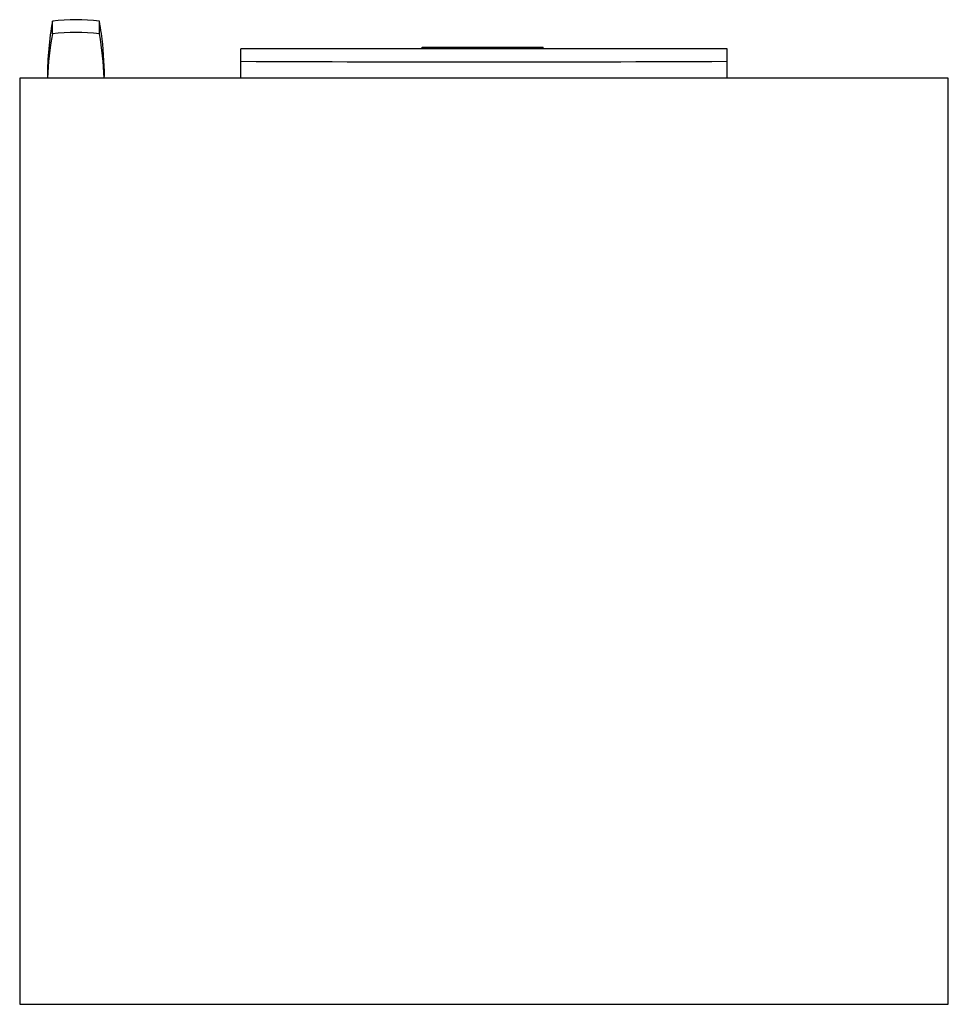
# Model space of a CAD drawing. Header units: millimetres. Extents: x 90 to 693, y 222 to 861.
import ezdxf

# ---------------------------------------------------------------- set-up
doc = ezdxf.new("R2010")
doc.units = ezdxf.units.MM
doc.header["$LTSCALE"] = 70.270343
doc.layers.get('0').update_dxf_attribs({"linetype": 'CONTINUOUS'})

msp = doc.modelspace()

# ---------------------------------------------------------------- linework, layer by layer
at = {"color": 7, "linetype": 'Continuous'}
for p, q in [((111.44, 852.16), (111.44, 860.38)), ((141.9, 852.16), (141.9, 860.39)), ((233.81, 823.43), (233.81, 842.43)), ((549.53, 842.43), (233.81, 842.43)), ((351.47, 842.43), (351.5, 843.43)), ((351.5, 843.43), (430.18, 843.43)), ((357.5, 842.43), (357.5, 843.43)), ((424.17, 842.43), (424.18, 843.43)), ((430.21, 842.43), (430.18, 843.43)), ((549.53, 823.43), (549.53, 842.43)), ((90.17, 823.43), (90.17, 221.93)), ((693.17, 823.43), (90.17, 823.43)), ((693.17, 221.93), (693.17, 823.43)), ((90.17, 221.93), (693.17, 221.93))]:
    msp.add_line(p, q, dxfattribs=at)
for centre, radius, start, end in [((310.65, 824.16), 202.48, 169.69508, 179.92891), ((126.67, 740.55), 120.8, 82.75511, 97.24489), ((-56.77, 824.23), 201.94, 8.0044, 10.31295), ((302.97, 816.63), 194.8, 169.49115, 177.99889), ((126.67, 729.97), 123.13, 82.89308, 97.10692), ((-49.62, 816.63), 194.8, 2.00111, 10.50885), ((-57.27, 824.17), 202.44, 0.06738, 8.00193), ((391.67, 32113.08), 31279.14, 269.710837, 270.289163)]:
    msp.add_arc(centre, radius, start, end, dxfattribs=at)

doc.saveas('drawing.dxf')
